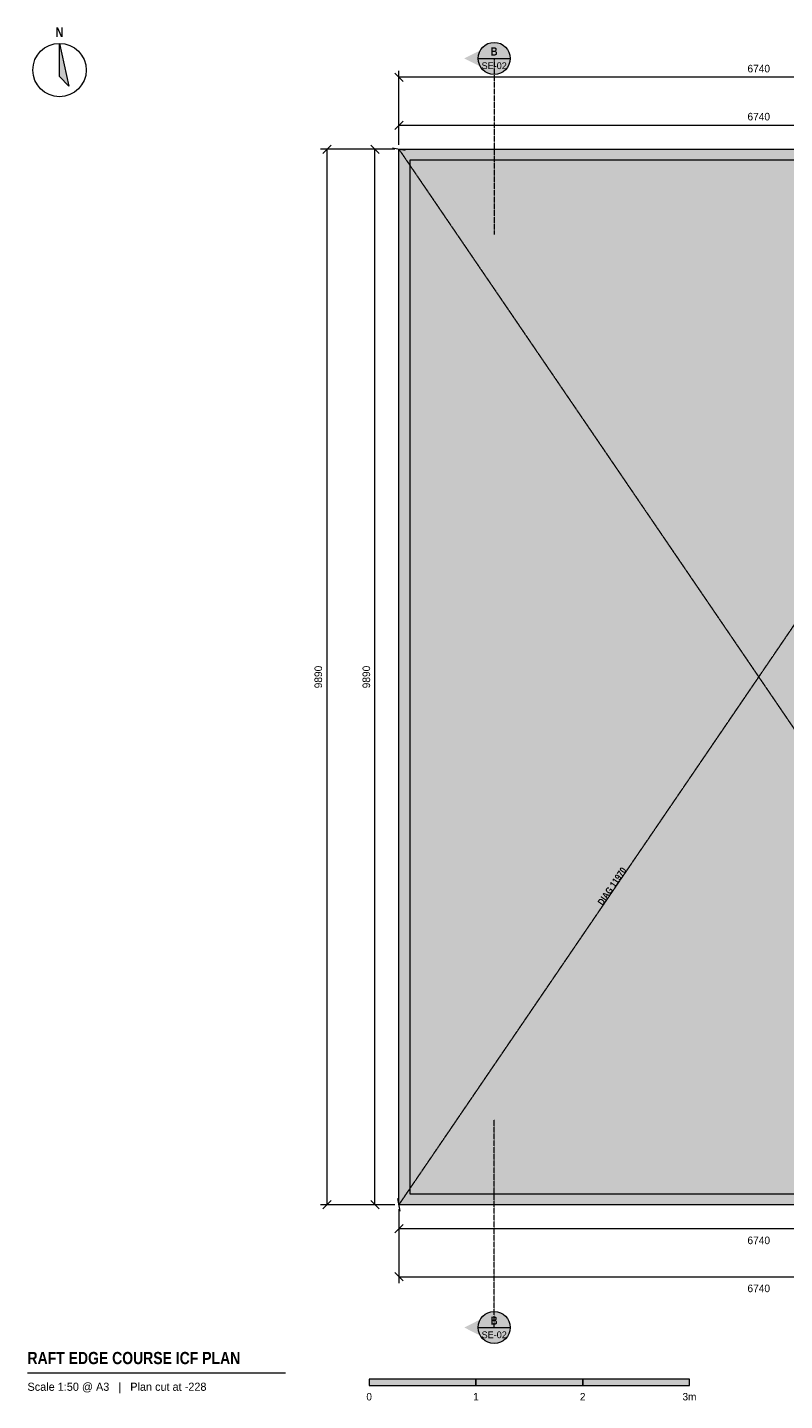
# Model space of a CAD drawing. Header units: millimetres. Extents: x -3479 to 10371, y -1834 to 11182.
# Tile 1 of 2: x -3479 to 3611, y -1834 to 11031. Entities that reach past the tile are written whole.
import ezdxf
from ezdxf.enums import TextEntityAlignment as Align

# ---------------------------------------------------------------- set-up
doc = ezdxf.new("R2010")
doc.units = ezdxf.units.MM
doc.linetypes.add('DASHED', pattern=[1.524, 1.27, -0.254])
for name, color, linetype in [('FILL-EPS', 7, 'Continuous'), ('FILL-INK', 7, 'Continuous'), ('FILL-RED', 7, 'Continuous'), ('FILL-WHITE', 7, 'Continuous'), ('LINE-C_85297A', 7, 'Continuous'), ('LINE-C_85297A-DASH', 7, 'DASHED'), ('LINE-INK', 7, 'Continuous'), ('LINE-RED', 7, 'Continuous'), ('LINE-RED-DASH', 7, 'DASHED'), ('TEXT-C_85297A', 7, 'Continuous'), ('TEXT-INK', 7, 'Continuous'), ('TEXT-RED', 7, 'Continuous'), ('TEXT-STEEL_GREY', 7, 'Continuous')]:
    doc.layers.add(name, color=color, linetype=linetype)
doc.styles.add('OpenSansCondensed-Bold', font='OpenSansCondensed-Bold.ttf')

msp = doc.modelspace()

# ---------------------------------------------------------------- hatches: boundary and pattern name
at = {"layer": 'FILL-EPS', "true_color": 0xccffff}
h = msp.add_hatch(color=256, dxfattribs=at)
h.dxf.hatch_style = 1
h.paths.add_polyline_path([(0, 9890), (6740, 9890), (6740, 9890), (6741, 9891), (6740, 9890), (6740, 0), (6740, 0), (6742, -2), (6741, -1), (6740, 0), (6740, 0), (6740, 0), (0, 0)])
h.paths.add_polyline_path([(6638, 102), (6638, 9788), (102, 9788), (102, 102)], flags=0)
at = {"layer": 'FILL-INK', "true_color": 0x14141a}
h = msp.add_hatch(color=256, dxfattribs=at)
h.dxf.hatch_style = 1
h.paths.add_polyline_path([(-3179, 10882), (-3092, 10482), (-3179, 10570)])
h = msp.add_hatch(color=256, dxfattribs=at)
h.dxf.hatch_style = 1
h.paths.add_polyline_path([(-279, -1693), (721, -1693), (721, -1633), (-279, -1633)])
h = msp.add_hatch(color=256, dxfattribs=at)
h.dxf.hatch_style = 1
h.paths.add_polyline_path([(1721, -1693), (2721, -1693), (2721, -1633), (1721, -1633)])
at = {"layer": 'FILL-RED', "true_color": 0xb81a1f}
h = msp.add_hatch(color=256, dxfattribs=at)
h.dxf.hatch_style = 1
h.paths.add_polyline_path([(612, 10741), (892, 10598), (892, 10883)])
h = msp.add_hatch(color=256, dxfattribs=at)
h.dxf.hatch_style = 1
h.paths.add_polyline_path([(612, -1150), (892, -1293), (892, -1008)])
at = {"layer": 'FILL-WHITE', "true_color": 0xffffff}
h = msp.add_hatch(color=256, dxfattribs=at)
h.dxf.hatch_style = 1
h.paths.add_polyline_path([(1042, 10741), (1037, 10780), (1022, 10816), (998, 10847), (967, 10871), (931, 10886), (892, 10891), (853, 10886), (817, 10871), (786, 10847), (762, 10816), (747, 10780), (742, 10741), (747, 10702), (762, 10666), (786, 10635), (817, 10611), (853, 10596), (892, 10591), (931, 10596), (967, 10611), (998, 10635), (1022, 10666), (1037, 10702)])
h = msp.add_hatch(color=256, dxfattribs=at)
h.dxf.hatch_style = 1
h.paths.add_polyline_path([(1906, 2690), (2238, 3177), (2091, 3278), (1759, 2790)])
h = msp.add_hatch(color=256, dxfattribs=at)
h.dxf.hatch_style = 1
h.paths.add_polyline_path([(1042, -1150), (1037, -1111), (1022, -1075), (998, -1044), (967, -1020), (931, -1005), (892, -1000), (853, -1005), (817, -1020), (786, -1044), (762, -1075), (747, -1111), (742, -1150), (747, -1189), (762, -1225), (786, -1256), (817, -1280), (853, -1295), (892, -1300), (931, -1295), (967, -1280), (998, -1256), (1022, -1225), (1037, -1189)])
h = msp.add_hatch(color=256, dxfattribs=at)
h.dxf.hatch_style = 1
h.paths.add_polyline_path([(721, -1693), (1721, -1693), (1721, -1633), (721, -1633)])

# ---------------------------------------------------------------- linework, layer by layer
at = {"layer": 'LINE-C_85297A', "lineweight": 5}
for p, q in [((-60, 9902), (58, 9880)), ((11, -59), (-11, 59))]:
    msp.add_line(p, q, dxfattribs=at)
at = {"layer": 'LINE-C_85297A-DASH', "lineweight": 5}
for p, q in [((-1, 9891), (6742, -2)), ((0, 0), (6741, 9891))]:
    msp.add_line(p, q, dxfattribs=at)
at = {"layer": 'LINE-INK', "lineweight": 5}
for p, q in [((39, 10526), (-39, 10604)), ((0, 9930), (0, 10625)), ((6740, 10565), (0, 10565)), ((0, 9930), (0, 10175)), ((-39, 10076), (39, 10154)), ((0, 10115), (6740, 10115)), ((-636, 9929), (-714, 9851)), ((-186, 9851), (-264, 9929)), ((-40, 9890), (-735, 9890)), ((-675, 9890), (-675, 0)), ((-40, 9890), (-285, 9890)), ((-225, 0), (-225, 9890)), ((-636, 39), (-714, -39)), ((-186, -39), (-264, 39)), ((-40, 0), (-735, 0)), ((-40, 0), (-285, 0)), ((0, -40), (0, -285)), ((0, -40), (0, -735)), ((39, -186), (-39, -264)), ((6740, -225), (0, -225)), ((-39, -636), (39, -714)), ((0, -675), (6740, -675)), ((-3479, -1573), (-1063, -1573))]:
    msp.add_line(p, q, dxfattribs=at)
for points in [[(-3179, 10882), (-3092, 10482), (-3179, 10570)], [(0, 0), (0, 9890), (6740, 9890), (6740, 9890), (6741, 9891), (6740, 9890), (6740, 0), (6740, 0), (6742, -2), (6741, -1), (6740, 0), (6740, 0), (6740, 0)], [(102, 102), (6638, 102), (6638, 9788), (102, 9788)], [(-279, -1693), (721, -1693), (721, -1633), (-279, -1633)], [(721, -1693), (1721, -1693), (1721, -1633), (721, -1633)], [(1721, -1693), (2721, -1693), (2721, -1633), (1721, -1633)]]:
    msp.add_lwpolyline(points, close=True, dxfattribs=at)
msp.add_circle((-3179, 10632), 250, dxfattribs=at)
at = {"layer": 'LINE-RED', "lineweight": 5}
for p, q in [((742, 10741), (1042, 10741)), ((742, -1150), (1042, -1150))]:
    msp.add_line(p, q, dxfattribs=at)
for centre in [(892, 10741), (892, -1150)]:
    msp.add_circle(centre, 150, dxfattribs=at)
at = {"layer": 'LINE-RED-DASH', "lineweight": 5}
for p, q in [((892, 10741), (892, 9091)), ((892, -1150), (892, 800))]:
    msp.add_line(p, q, dxfattribs=at)

# ---------------------------------------------------------------- texts
at = {"layer": 'TEXT-C_85297A', "style": 'OpenSansCondensed-Bold'}
msp.add_text('DIAG 11970', height=63.5, rotation=55.7238, dxfattribs=at).set_placement((2022, 2967), align=Align.CENTER)
at = {"layer": 'TEXT-INK', "style": 'OpenSansCondensed-Bold'}
msp.add_text('N', height=88.9, dxfattribs=at).set_placement((-3179, 10942), align=Align.CENTER)
at = {"layer": 'TEXT-INK'}
for s, height, p in [('6740', 71.1, (3370, 10610)), ('6740', 71.1, (3370, 10160)), ('6740', 71.1, (3370, -369)), ('6740', 71.1, (3370, -819)), ('0', 69.8, (-279, -1833)), ('1', 69.8, (721, -1833)), ('2', 69.8, (1721, -1833)), ('3m', 69.8, (2721, -1833))]:
    msp.add_text(s, height=height, dxfattribs=at).set_placement(p, align=Align.CENTER)
for p in [(-720, 4945), (-270, 4945)]:
    msp.add_text('9890', height=71.1, rotation=90, dxfattribs=at).set_placement(p, align=Align.CENTER)
at = {"layer": 'TEXT-INK', "style": 'OpenSansCondensed-Bold'}
msp.add_text('RAFT EDGE COURSE ICF PLAN', height=114.3, dxfattribs=at).set_placement((-3479, -1493))
at = {"layer": 'TEXT-RED', "style": 'OpenSansCondensed-Bold'}
for p in [(892, 10768), (892, -1123)]:
    msp.add_text('B', height=76.2, dxfattribs=at).set_placement(p, align=Align.CENTER)
at = {"layer": 'TEXT-RED'}
for p in [(892, 10641), (892, -1250)]:
    msp.add_text('SE-02', height=63.5, dxfattribs=at).set_placement(p, align=Align.CENTER)
at = {"layer": 'TEXT-STEEL_GREY'}
msp.add_text('Scale 1:50 @ A3   |   Plan cut at -228', height=76.2, dxfattribs=at).set_placement((-3479, -1743))

doc.saveas('drawing.dxf')
